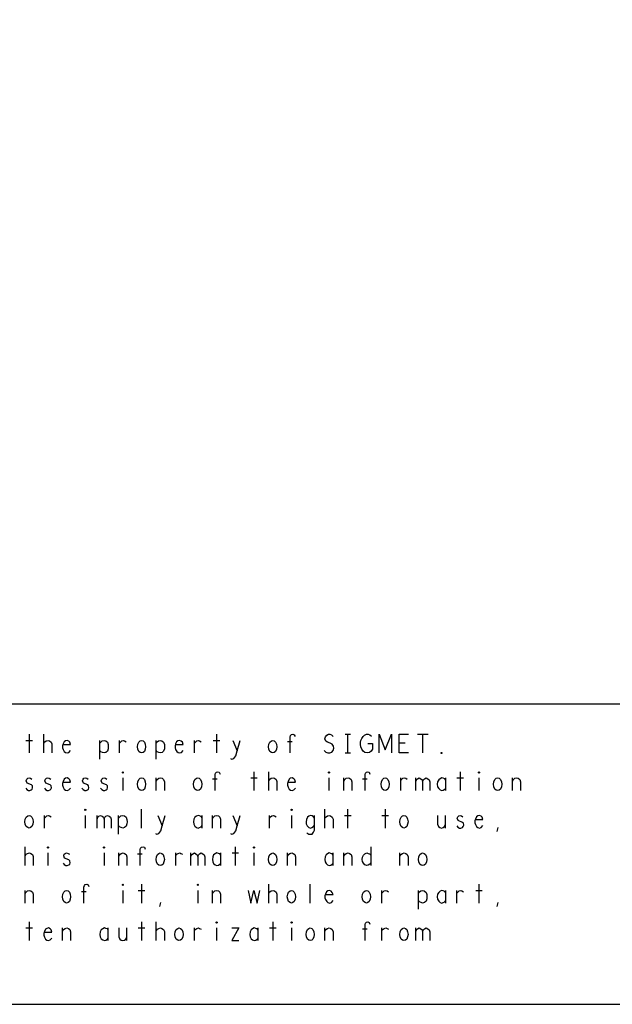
# Model space of a CAD drawing. Extents: x 23.5 to 56.5, y 21.5 to 42.5.
# Tile 9 of 11: x 47.1 to 50.2, y 21.5 to 26.8. Entities that reach past the tile are written whole.
import ezdxf

# ---------------------------------------------------------------- set-up
doc = ezdxf.new("R2010")
doc.units = 0
doc.layers.add('RVP8-TX_d_tas', color=2, linetype='CONTINUOUS')

msp = doc.modelspace()

# ---------------------------------------------------------------- linework, layer by layer
at = {"layer": 'RVP8-TX_d_tas'}
for points in [[(23.545, 21.545), (56.545, 21.545), (56.545, 42.545), (23.545, 42.545), (23.545, 21.545), (23.545, 21.545)], [(47.707, 22.885), (47.7, 22.887), (47.692, 22.893), (47.687, 22.905), (47.685, 22.918), (47.687, 22.932), (47.692, 22.943), (47.7, 22.95), (47.707, 22.952), (47.715, 22.95), (47.723, 22.943), (47.727, 22.932), (47.729, 22.918), (47.727, 22.905), (47.723, 22.893), (47.715, 22.887), (47.707, 22.885)], [(48.407, 22.885), (48.4, 22.887), (48.392, 22.893), (48.387, 22.905), (48.385, 22.918), (48.387, 22.932), (48.392, 22.943), (48.4, 22.95), (48.407, 22.952), (48.415, 22.95), (48.422, 22.943), (48.427, 22.932), (48.429, 22.918), (48.427, 22.905), (48.422, 22.893), (48.415, 22.887), (48.407, 22.885)], [(49.307, 22.882), (49.305, 22.883), (49.305, 22.887), (49.307, 22.888), (49.31, 22.887), (49.31, 22.883), (49.307, 22.882)], [(47.607, 22.778), (47.605, 22.78), (47.605, 22.783), (47.607, 22.785), (47.61, 22.783), (47.61, 22.78), (47.607, 22.778)], [(48.707, 22.778), (48.705, 22.78), (48.705, 22.783), (48.707, 22.785), (48.71, 22.783), (48.71, 22.78), (48.707, 22.778)], [(49.507, 22.778), (49.505, 22.78), (49.505, 22.783), (49.507, 22.785), (49.51, 22.783), (49.51, 22.78), (49.507, 22.778)], [(47.707, 22.685), (47.7, 22.687), (47.692, 22.693), (47.687, 22.705), (47.685, 22.718), (47.687, 22.732), (47.692, 22.743), (47.7, 22.75), (47.707, 22.752), (47.715, 22.75), (47.723, 22.743), (47.727, 22.732), (47.729, 22.718), (47.727, 22.705), (47.723, 22.693), (47.715, 22.687), (47.707, 22.685)], [(48.007, 22.685), (48, 22.687), (47.992, 22.693), (47.987, 22.705), (47.985, 22.718), (47.987, 22.732), (47.992, 22.743), (48, 22.75), (48.007, 22.752), (48.015, 22.75), (48.022, 22.743), (48.027, 22.732), (48.029, 22.718), (48.027, 22.705), (48.022, 22.693), (48.015, 22.687), (48.007, 22.685)], [(49.007, 22.685), (49, 22.687), (48.992, 22.693), (48.987, 22.705), (48.985, 22.718), (48.987, 22.732), (48.992, 22.743), (49, 22.75), (49.007, 22.752), (49.015, 22.75), (49.022, 22.743), (49.027, 22.732), (49.029, 22.718), (49.027, 22.705), (49.022, 22.693), (49.015, 22.687), (49.007, 22.685)], [(49.607, 22.685), (49.6, 22.687), (49.592, 22.693), (49.587, 22.705), (49.585, 22.718), (49.587, 22.732), (49.592, 22.743), (49.6, 22.75), (49.607, 22.752), (49.615, 22.75), (49.622, 22.743), (49.627, 22.732), (49.629, 22.718), (49.627, 22.705), (49.622, 22.693), (49.615, 22.687), (49.607, 22.685)], [(47.407, 22.578), (47.405, 22.58), (47.405, 22.583), (47.407, 22.585), (47.41, 22.583), (47.41, 22.58), (47.407, 22.578)], [(48.507, 22.578), (48.505, 22.58), (48.505, 22.583), (48.507, 22.585), (48.51, 22.583), (48.51, 22.58), (48.507, 22.578)], [(47.107, 22.485), (47.1, 22.487), (47.092, 22.493), (47.087, 22.505), (47.085, 22.518), (47.087, 22.532), (47.092, 22.543), (47.1, 22.55), (47.107, 22.552), (47.115, 22.55), (47.122, 22.543), (47.127, 22.532), (47.129, 22.518), (47.127, 22.505), (47.122, 22.493), (47.115, 22.487), (47.107, 22.485)], [(49.107, 22.485), (49.1, 22.487), (49.092, 22.493), (49.087, 22.505), (49.085, 22.518), (49.087, 22.532), (49.092, 22.543), (49.1, 22.55), (49.107, 22.552), (49.115, 22.55), (49.122, 22.543), (49.127, 22.532), (49.129, 22.518), (49.127, 22.505), (49.122, 22.493), (49.115, 22.487), (49.107, 22.485)], [(47.207, 22.378), (47.205, 22.38), (47.205, 22.383), (47.207, 22.385), (47.21, 22.383), (47.21, 22.38), (47.207, 22.378)], [(47.507, 22.378), (47.505, 22.38), (47.505, 22.383), (47.507, 22.385), (47.51, 22.383), (47.51, 22.38), (47.507, 22.378)], [(48.307, 22.378), (48.305, 22.38), (48.305, 22.383), (48.307, 22.385), (48.31, 22.383), (48.31, 22.38), (48.307, 22.378)], [(47.807, 22.285), (47.8, 22.287), (47.793, 22.293), (47.787, 22.305), (47.785, 22.318), (47.787, 22.332), (47.793, 22.343), (47.8, 22.35), (47.807, 22.352), (47.815, 22.35), (47.822, 22.343), (47.827, 22.332), (47.829, 22.318), (47.827, 22.305), (47.822, 22.293), (47.815, 22.287), (47.807, 22.285)], [(48.407, 22.285), (48.4, 22.287), (48.392, 22.293), (48.387, 22.305), (48.385, 22.318), (48.387, 22.332), (48.392, 22.343), (48.4, 22.35), (48.407, 22.352), (48.415, 22.35), (48.422, 22.343), (48.427, 22.332), (48.429, 22.318), (48.427, 22.305), (48.422, 22.293), (48.415, 22.287), (48.407, 22.285)], [(49.207, 22.285), (49.2, 22.287), (49.192, 22.293), (49.187, 22.305), (49.185, 22.318), (49.187, 22.332), (49.192, 22.343), (49.2, 22.35), (49.207, 22.352), (49.215, 22.35), (49.223, 22.343), (49.227, 22.332), (49.229, 22.318), (49.227, 22.305), (49.223, 22.293), (49.215, 22.287), (49.207, 22.285)], [(47.607, 22.178), (47.605, 22.18), (47.605, 22.183), (47.607, 22.185), (47.61, 22.183), (47.61, 22.18), (47.607, 22.178)], [(48.007, 22.178), (48.005, 22.18), (48.005, 22.183), (48.007, 22.185), (48.01, 22.183), (48.01, 22.18), (48.007, 22.178)], [(47.307, 22.085), (47.3, 22.087), (47.293, 22.093), (47.287, 22.105), (47.285, 22.118), (47.287, 22.132), (47.293, 22.143), (47.3, 22.15), (47.307, 22.152), (47.315, 22.15), (47.322, 22.143), (47.327, 22.132), (47.329, 22.118), (47.327, 22.105), (47.322, 22.093), (47.315, 22.087), (47.307, 22.085)], [(48.507, 22.085), (48.5, 22.087), (48.492, 22.093), (48.487, 22.105), (48.485, 22.118), (48.487, 22.132), (48.492, 22.143), (48.5, 22.15), (48.507, 22.152), (48.515, 22.15), (48.522, 22.143), (48.527, 22.132), (48.529, 22.118), (48.527, 22.105), (48.522, 22.093), (48.515, 22.087), (48.507, 22.085)], [(48.907, 22.085), (48.9, 22.087), (48.892, 22.093), (48.887, 22.105), (48.885, 22.118), (48.887, 22.132), (48.892, 22.143), (48.9, 22.15), (48.907, 22.152), (48.915, 22.15), (48.922, 22.143), (48.927, 22.132), (48.929, 22.118), (48.927, 22.105), (48.922, 22.093), (48.915, 22.087), (48.907, 22.085)], [(47.907, 21.885), (47.9, 21.887), (47.892, 21.893), (47.887, 21.905), (47.885, 21.918), (47.887, 21.932), (47.892, 21.943), (47.9, 21.95), (47.907, 21.952), (47.915, 21.95), (47.922, 21.943), (47.927, 21.932), (47.929, 21.918), (47.927, 21.905), (47.922, 21.893), (47.915, 21.887), (47.907, 21.885)], [(48.107, 21.978), (48.105, 21.98), (48.105, 21.983), (48.107, 21.985), (48.11, 21.983), (48.11, 21.98), (48.107, 21.978)], [(48.507, 21.978), (48.505, 21.98), (48.505, 21.983), (48.507, 21.985), (48.51, 21.983), (48.51, 21.98), (48.507, 21.978)], [(48.607, 21.885), (48.6, 21.887), (48.592, 21.893), (48.587, 21.905), (48.585, 21.918), (48.587, 21.932), (48.592, 21.943), (48.6, 21.95), (48.607, 21.952), (48.615, 21.95), (48.622, 21.943), (48.627, 21.932), (48.629, 21.918), (48.627, 21.905), (48.622, 21.893), (48.615, 21.887), (48.607, 21.885)], [(49.107, 21.885), (49.1, 21.887), (49.092, 21.893), (49.087, 21.905), (49.085, 21.918), (49.087, 21.932), (49.092, 21.943), (49.1, 21.95), (49.107, 21.952), (49.115, 21.95), (49.122, 21.943), (49.127, 21.932), (49.129, 21.918), (49.127, 21.905), (49.122, 21.893), (49.115, 21.887), (49.107, 21.885)]]:
    msp.add_lwpolyline(points, close=True, dxfattribs=at)
for points in [[(50.345, 23.145), (44.47, 23.145), (44.47, 21.545)], [(47.09, 22.952), (47.125, 22.952)], [(47.107, 22.985), (47.107, 22.885)], [(47.186, 22.885), (47.186, 22.985)], [(47.186, 22.937), (47.192, 22.945), (47.199, 22.95), (47.209, 22.952), (47.216, 22.95), (47.225, 22.943), (47.229, 22.933), (47.229, 22.885)], [(47.289, 22.93), (47.329, 22.93), (47.325, 22.942), (47.319, 22.948), (47.31, 22.952), (47.301, 22.95), (47.294, 22.945), (47.289, 22.933), (47.286, 22.923), (47.286, 22.913), (47.289, 22.903), (47.295, 22.893), (47.302, 22.887), (47.311, 22.885), (47.32, 22.888), (47.329, 22.898)], [(47.485, 22.852), (47.485, 22.952)], [(47.485, 22.937), (47.491, 22.945), (47.497, 22.95), (47.507, 22.952), (47.516, 22.95), (47.525, 22.942), (47.529, 22.93), (47.53, 22.918), (47.529, 22.907), (47.525, 22.895), (47.517, 22.888), (47.507, 22.885), (47.499, 22.887), (47.49, 22.892), (47.485, 22.898)], [(47.59, 22.885), (47.59, 22.952)], [(47.59, 22.938), (47.596, 22.945), (47.602, 22.95), (47.611, 22.952), (47.617, 22.95), (47.625, 22.945)], [(47.785, 22.852), (47.785, 22.952)], [(47.785, 22.937), (47.791, 22.945), (47.797, 22.95), (47.807, 22.952), (47.816, 22.95), (47.825, 22.942), (47.829, 22.93), (47.83, 22.918), (47.829, 22.907), (47.825, 22.895), (47.817, 22.888), (47.807, 22.885), (47.799, 22.887), (47.79, 22.892), (47.785, 22.898)], [(47.889, 22.93), (47.929, 22.93), (47.925, 22.942), (47.919, 22.948), (47.91, 22.952), (47.901, 22.95), (47.894, 22.945), (47.889, 22.933), (47.886, 22.923), (47.886, 22.913), (47.889, 22.903), (47.895, 22.893), (47.902, 22.887), (47.911, 22.885), (47.92, 22.888), (47.929, 22.898)], [(47.99, 22.885), (47.99, 22.952)], [(47.99, 22.938), (47.996, 22.945), (48.002, 22.95), (48.011, 22.952), (48.017, 22.95), (48.025, 22.945)], [(48.09, 22.952), (48.125, 22.952)], [(48.107, 22.985), (48.107, 22.885)], [(48.181, 22.855), (48.189, 22.852), (48.199, 22.855), (48.205, 22.862), (48.21, 22.87), (48.217, 22.897), (48.234, 22.952)], [(48.194, 22.952), (48.217, 22.897)], [(48.511, 22.945), (48.486, 22.945)], [(48.5, 22.885), (48.5, 22.97), (48.502, 22.978), (48.507, 22.983), (48.515, 22.985), (48.522, 22.982), (48.526, 22.973)], [(48.681, 22.898), (48.691, 22.89), (48.702, 22.885), (48.712, 22.885), (48.723, 22.89), (48.73, 22.898), (48.734, 22.91), (48.731, 22.922), (48.725, 22.932), (48.714, 22.938), (48.699, 22.942), (48.69, 22.948), (48.686, 22.96), (48.689, 22.972), (48.695, 22.98), (48.704, 22.985), (48.712, 22.985), (48.721, 22.982), (48.729, 22.973)], [(48.793, 22.985), (48.822, 22.985)], [(48.807, 22.985), (48.807, 22.885)], [(48.915, 22.935), (48.94, 22.935), (48.94, 22.905), (48.933, 22.895), (48.924, 22.888), (48.911, 22.885), (48.899, 22.888), (48.89, 22.895), (48.882, 22.905), (48.877, 22.917), (48.875, 22.93), (48.875, 22.942), (48.877, 22.952), (48.882, 22.963), (48.89, 22.973), (48.897, 22.98), (48.907, 22.985), (48.916, 22.985), (48.926, 22.982), (48.934, 22.975)], [(48.975, 22.885), (48.975, 22.985), (49.007, 22.902), (49.04, 22.985), (49.04, 22.885)], [(49.132, 22.885), (49.082, 22.885), (49.082, 22.985), (49.132, 22.985)], [(49.179, 22.985), (49.236, 22.985)], [(49.207, 22.985), (49.207, 22.885)], [(49.113, 22.937), (49.082, 22.937)], [(48.793, 22.885), (48.822, 22.885)], [(48.1, 22.685), (48.1, 22.77), (48.102, 22.778), (48.107, 22.783), (48.115, 22.785), (48.122, 22.782), (48.126, 22.773)], [(48.307, 22.785), (48.307, 22.685)], [(48.386, 22.685), (48.386, 22.785)], [(48.9, 22.685), (48.9, 22.77), (48.902, 22.778), (48.907, 22.783), (48.915, 22.785), (48.922, 22.782), (48.926, 22.773)], [(49.407, 22.785), (49.407, 22.685)], [(47.089, 22.697), (47.095, 22.69), (47.104, 22.685), (47.111, 22.685), (47.119, 22.688), (47.124, 22.693), (47.126, 22.7), (47.125, 22.71), (47.12, 22.715), (47.097, 22.725), (47.092, 22.737), (47.095, 22.745), (47.1, 22.75), (47.107, 22.752), (47.115, 22.75), (47.122, 22.745)], [(47.189, 22.697), (47.195, 22.69), (47.204, 22.685), (47.211, 22.685), (47.219, 22.688), (47.224, 22.693), (47.226, 22.7), (47.225, 22.71), (47.22, 22.715), (47.197, 22.725), (47.192, 22.737), (47.195, 22.745), (47.2, 22.75), (47.207, 22.752), (47.215, 22.75), (47.223, 22.745)], [(47.289, 22.73), (47.329, 22.73), (47.325, 22.742), (47.319, 22.748), (47.31, 22.752), (47.301, 22.75), (47.294, 22.745), (47.289, 22.733), (47.286, 22.723), (47.286, 22.713), (47.289, 22.703), (47.295, 22.693), (47.302, 22.687), (47.311, 22.685), (47.32, 22.688), (47.329, 22.698)], [(47.389, 22.697), (47.395, 22.69), (47.404, 22.685), (47.411, 22.685), (47.419, 22.688), (47.424, 22.693), (47.426, 22.7), (47.425, 22.71), (47.42, 22.715), (47.397, 22.725), (47.392, 22.737), (47.395, 22.745), (47.4, 22.75), (47.407, 22.752), (47.415, 22.75), (47.422, 22.745)], [(47.489, 22.697), (47.495, 22.69), (47.504, 22.685), (47.511, 22.685), (47.519, 22.688), (47.524, 22.693), (47.526, 22.7), (47.525, 22.71), (47.52, 22.715), (47.497, 22.725), (47.492, 22.737), (47.495, 22.745), (47.5, 22.75), (47.507, 22.752), (47.515, 22.75), (47.522, 22.745)], [(47.607, 22.752), (47.607, 22.685)], [(47.786, 22.685), (47.786, 22.752)], [(47.786, 22.735), (47.791, 22.743), (47.799, 22.75), (47.809, 22.752), (47.817, 22.75), (47.825, 22.743), (47.829, 22.732), (47.829, 22.685)], [(48.111, 22.745), (48.086, 22.745)], [(48.29, 22.752), (48.325, 22.752)], [(48.386, 22.737), (48.392, 22.745), (48.399, 22.75), (48.409, 22.752), (48.416, 22.75), (48.425, 22.743), (48.429, 22.733), (48.429, 22.685)], [(48.489, 22.73), (48.529, 22.73), (48.525, 22.742), (48.519, 22.748), (48.51, 22.752), (48.501, 22.75), (48.494, 22.745), (48.489, 22.733), (48.486, 22.723), (48.486, 22.713), (48.489, 22.703), (48.495, 22.693), (48.502, 22.687), (48.511, 22.685), (48.52, 22.688), (48.529, 22.698)], [(48.707, 22.752), (48.707, 22.685)], [(48.786, 22.685), (48.786, 22.752)], [(48.786, 22.735), (48.791, 22.743), (48.799, 22.75), (48.809, 22.752), (48.817, 22.75), (48.825, 22.743), (48.829, 22.732), (48.829, 22.685)], [(48.911, 22.745), (48.886, 22.745)], [(49.09, 22.685), (49.09, 22.752)], [(49.09, 22.738), (49.096, 22.745), (49.102, 22.75), (49.111, 22.752), (49.117, 22.75), (49.125, 22.745)], [(49.17, 22.685), (49.17, 22.752)], [(49.17, 22.733), (49.174, 22.742), (49.18, 22.748), (49.189, 22.752), (49.197, 22.748), (49.204, 22.742), (49.207, 22.733), (49.207, 22.685)], [(49.207, 22.733), (49.211, 22.742), (49.217, 22.748), (49.226, 22.752), (49.235, 22.748), (49.241, 22.742), (49.245, 22.732), (49.245, 22.685)], [(49.33, 22.74), (49.325, 22.747), (49.317, 22.75), (49.309, 22.752), (49.3, 22.748), (49.293, 22.742), (49.287, 22.732), (49.285, 22.718), (49.287, 22.705), (49.293, 22.695), (49.3, 22.688), (49.309, 22.685), (49.317, 22.687), (49.325, 22.692), (49.33, 22.698)], [(49.33, 22.685), (49.33, 22.752)], [(49.39, 22.752), (49.425, 22.752)], [(49.507, 22.752), (49.507, 22.685)], [(49.686, 22.685), (49.686, 22.752)], [(49.686, 22.735), (49.691, 22.743), (49.699, 22.75), (49.709, 22.752), (49.717, 22.75), (49.725, 22.743), (49.729, 22.732), (49.729, 22.685)], [(47.707, 22.485), (47.707, 22.585)], [(48.686, 22.485), (48.686, 22.585)], [(48.807, 22.585), (48.807, 22.485)], [(49.007, 22.585), (49.007, 22.485)], [(47.19, 22.485), (47.19, 22.552)], [(47.19, 22.538), (47.196, 22.545), (47.202, 22.55), (47.211, 22.552), (47.217, 22.55), (47.225, 22.545)], [(47.407, 22.552), (47.407, 22.485)], [(47.47, 22.485), (47.47, 22.552)], [(47.47, 22.533), (47.474, 22.542), (47.48, 22.548), (47.489, 22.552), (47.497, 22.548), (47.504, 22.542), (47.507, 22.533), (47.507, 22.485)], [(47.507, 22.533), (47.511, 22.542), (47.517, 22.548), (47.526, 22.552), (47.535, 22.548), (47.541, 22.542), (47.545, 22.532), (47.545, 22.485)], [(47.585, 22.452), (47.585, 22.552)], [(47.585, 22.537), (47.591, 22.545), (47.597, 22.55), (47.607, 22.552), (47.616, 22.55), (47.625, 22.542), (47.629, 22.53), (47.63, 22.518), (47.629, 22.507), (47.625, 22.495), (47.617, 22.488), (47.607, 22.485), (47.599, 22.487), (47.59, 22.492), (47.585, 22.498)], [(47.781, 22.455), (47.789, 22.452), (47.799, 22.455), (47.805, 22.462), (47.81, 22.47), (47.817, 22.497), (47.834, 22.552)], [(47.794, 22.552), (47.817, 22.497)], [(48.03, 22.54), (48.025, 22.547), (48.017, 22.55), (48.009, 22.552), (48, 22.548), (47.992, 22.542), (47.987, 22.532), (47.985, 22.518), (47.987, 22.505), (47.992, 22.495), (48, 22.488), (48.009, 22.485), (48.017, 22.487), (48.025, 22.492), (48.03, 22.498)], [(48.03, 22.485), (48.03, 22.552)], [(48.086, 22.485), (48.086, 22.552)], [(48.086, 22.535), (48.091, 22.543), (48.099, 22.55), (48.109, 22.552), (48.117, 22.55), (48.125, 22.543), (48.129, 22.532), (48.129, 22.485)], [(48.181, 22.455), (48.189, 22.452), (48.199, 22.455), (48.205, 22.462), (48.21, 22.47), (48.217, 22.497), (48.234, 22.552)], [(48.194, 22.552), (48.217, 22.497)], [(48.39, 22.485), (48.39, 22.552)], [(48.39, 22.538), (48.396, 22.545), (48.402, 22.55), (48.411, 22.552), (48.417, 22.55), (48.425, 22.545)], [(48.507, 22.552), (48.507, 22.485)], [(48.63, 22.538), (48.625, 22.545), (48.617, 22.55), (48.609, 22.552), (48.599, 22.548), (48.592, 22.542), (48.587, 22.53), (48.585, 22.518), (48.586, 22.508), (48.591, 22.497), (48.599, 22.488), (48.609, 22.485), (48.616, 22.487), (48.625, 22.493), (48.63, 22.5)], [(48.59, 22.46), (48.599, 22.453), (48.609, 22.452), (48.617, 22.453), (48.625, 22.462), (48.63, 22.473), (48.63, 22.552)], [(48.686, 22.537), (48.692, 22.545), (48.699, 22.55), (48.709, 22.552), (48.716, 22.55), (48.725, 22.543), (48.729, 22.533), (48.729, 22.485)], [(48.79, 22.552), (48.825, 22.552)], [(48.99, 22.552), (49.025, 22.552)], [(49.286, 22.552), (49.286, 22.505), (49.291, 22.493), (49.299, 22.487), (49.307, 22.485), (49.316, 22.487), (49.324, 22.493), (49.329, 22.505)], [(49.329, 22.485), (49.329, 22.552)], [(49.389, 22.497), (49.395, 22.49), (49.404, 22.485), (49.411, 22.485), (49.419, 22.488), (49.424, 22.493), (49.426, 22.5), (49.425, 22.51), (49.42, 22.515), (49.397, 22.525), (49.392, 22.537), (49.395, 22.545), (49.4, 22.55), (49.407, 22.552), (49.415, 22.55), (49.422, 22.545)], [(49.489, 22.53), (49.529, 22.53), (49.525, 22.542), (49.519, 22.548), (49.51, 22.552), (49.501, 22.55), (49.494, 22.545), (49.489, 22.533), (49.486, 22.523), (49.486, 22.513), (49.489, 22.503), (49.495, 22.493), (49.502, 22.487), (49.511, 22.485), (49.52, 22.488), (49.529, 22.498)], [(49.605, 22.467), (49.61, 22.488)], [(47.086, 22.285), (47.086, 22.385)], [(47.7, 22.285), (47.7, 22.37), (47.702, 22.378), (47.707, 22.383), (47.715, 22.385), (47.723, 22.382), (47.726, 22.373)], [(48.207, 22.385), (48.207, 22.285)], [(48.93, 22.385), (48.93, 22.285)], [(47.086, 22.337), (47.092, 22.345), (47.099, 22.35), (47.109, 22.352), (47.116, 22.35), (47.125, 22.343), (47.129, 22.333), (47.129, 22.285)], [(47.207, 22.352), (47.207, 22.285)], [(47.289, 22.297), (47.295, 22.29), (47.304, 22.285), (47.311, 22.285), (47.319, 22.288), (47.324, 22.293), (47.326, 22.3), (47.325, 22.31), (47.32, 22.315), (47.297, 22.325), (47.293, 22.337), (47.295, 22.345), (47.3, 22.35), (47.307, 22.352), (47.315, 22.35), (47.322, 22.345)], [(47.507, 22.352), (47.507, 22.285)], [(47.586, 22.285), (47.586, 22.352)], [(47.586, 22.335), (47.591, 22.343), (47.599, 22.35), (47.609, 22.352), (47.617, 22.35), (47.625, 22.343), (47.629, 22.332), (47.629, 22.285)], [(47.711, 22.345), (47.686, 22.345)], [(47.89, 22.285), (47.89, 22.352)], [(47.89, 22.338), (47.896, 22.345), (47.902, 22.35), (47.911, 22.352), (47.917, 22.35), (47.925, 22.345)], [(47.97, 22.285), (47.97, 22.352)], [(47.97, 22.333), (47.974, 22.342), (47.98, 22.348), (47.989, 22.352), (47.997, 22.348), (48.004, 22.342), (48.007, 22.333), (48.007, 22.285)], [(48.007, 22.333), (48.011, 22.342), (48.017, 22.348), (48.026, 22.352), (48.035, 22.348), (48.041, 22.342), (48.045, 22.332), (48.045, 22.285)], [(48.13, 22.34), (48.125, 22.347), (48.117, 22.35), (48.109, 22.352), (48.1, 22.348), (48.092, 22.342), (48.087, 22.332), (48.085, 22.318), (48.087, 22.305), (48.092, 22.295), (48.1, 22.288), (48.109, 22.285), (48.117, 22.287), (48.125, 22.292), (48.13, 22.298)], [(48.13, 22.285), (48.13, 22.352)], [(48.19, 22.352), (48.225, 22.352)], [(48.307, 22.352), (48.307, 22.285)], [(48.486, 22.285), (48.486, 22.352)], [(48.486, 22.335), (48.491, 22.343), (48.499, 22.35), (48.509, 22.352), (48.517, 22.35), (48.525, 22.343), (48.529, 22.332), (48.529, 22.285)], [(48.73, 22.34), (48.725, 22.347), (48.717, 22.35), (48.709, 22.352), (48.7, 22.348), (48.692, 22.342), (48.687, 22.332), (48.685, 22.318), (48.687, 22.305), (48.692, 22.295), (48.7, 22.288), (48.709, 22.285), (48.717, 22.287), (48.725, 22.292), (48.73, 22.298)], [(48.73, 22.285), (48.73, 22.352)], [(48.786, 22.285), (48.786, 22.352)], [(48.786, 22.335), (48.791, 22.343), (48.799, 22.35), (48.809, 22.352), (48.817, 22.35), (48.825, 22.343), (48.829, 22.332), (48.829, 22.285)], [(48.93, 22.3), (48.925, 22.292), (48.917, 22.287), (48.909, 22.285), (48.899, 22.288), (48.891, 22.297), (48.886, 22.307), (48.885, 22.318), (48.886, 22.33), (48.891, 22.34), (48.899, 22.348), (48.909, 22.352), (48.917, 22.35), (48.924, 22.347), (48.93, 22.34)], [(49.086, 22.285), (49.086, 22.352)], [(49.086, 22.335), (49.091, 22.343), (49.099, 22.35), (49.109, 22.352), (49.117, 22.35), (49.125, 22.343), (49.129, 22.332), (49.129, 22.285)], [(47.4, 22.085), (47.4, 22.17), (47.402, 22.178), (47.407, 22.183), (47.415, 22.185), (47.422, 22.182), (47.426, 22.173)], [(47.707, 22.185), (47.707, 22.085)], [(48.386, 22.085), (48.386, 22.185)], [(48.607, 22.085), (48.607, 22.185)], [(49.507, 22.185), (49.507, 22.085)], [(47.086, 22.085), (47.086, 22.152)], [(47.086, 22.135), (47.091, 22.143), (47.099, 22.15), (47.109, 22.152), (47.117, 22.15), (47.125, 22.143), (47.129, 22.132), (47.129, 22.085)], [(47.411, 22.145), (47.386, 22.145)], [(47.607, 22.152), (47.607, 22.085)], [(47.69, 22.152), (47.725, 22.152)], [(48.007, 22.152), (48.007, 22.085)], [(48.086, 22.085), (48.086, 22.152)], [(48.086, 22.135), (48.091, 22.143), (48.099, 22.15), (48.109, 22.152), (48.117, 22.15), (48.125, 22.143), (48.129, 22.132), (48.129, 22.085)], [(48.276, 22.152), (48.291, 22.085), (48.307, 22.152), (48.324, 22.085), (48.339, 22.152)], [(48.386, 22.137), (48.392, 22.145), (48.399, 22.15), (48.409, 22.152), (48.416, 22.15), (48.425, 22.143), (48.429, 22.133), (48.429, 22.085)], [(48.689, 22.13), (48.729, 22.13), (48.725, 22.142), (48.719, 22.148), (48.71, 22.152), (48.701, 22.15), (48.694, 22.145), (48.689, 22.133), (48.686, 22.123), (48.686, 22.113), (48.689, 22.103), (48.695, 22.093), (48.702, 22.087), (48.711, 22.085), (48.72, 22.088), (48.729, 22.098)], [(48.99, 22.085), (48.99, 22.152)], [(48.99, 22.138), (48.996, 22.145), (49.002, 22.15), (49.011, 22.152), (49.017, 22.15), (49.025, 22.145)], [(49.185, 22.052), (49.185, 22.152)], [(49.185, 22.137), (49.191, 22.145), (49.197, 22.15), (49.207, 22.152), (49.216, 22.15), (49.225, 22.142), (49.229, 22.13), (49.23, 22.118), (49.229, 22.107), (49.225, 22.095), (49.217, 22.088), (49.207, 22.085), (49.199, 22.087), (49.19, 22.092), (49.185, 22.098)], [(49.33, 22.14), (49.325, 22.147), (49.317, 22.15), (49.309, 22.152), (49.3, 22.148), (49.293, 22.142), (49.287, 22.132), (49.285, 22.118), (49.287, 22.105), (49.293, 22.095), (49.3, 22.088), (49.309, 22.085), (49.317, 22.087), (49.325, 22.092), (49.33, 22.098)], [(49.33, 22.085), (49.33, 22.152)], [(49.39, 22.085), (49.39, 22.152)], [(49.39, 22.138), (49.396, 22.145), (49.402, 22.15), (49.411, 22.152), (49.417, 22.15), (49.425, 22.145)], [(49.49, 22.152), (49.525, 22.152)], [(47.805, 22.067), (47.81, 22.088)], [(49.605, 22.067), (49.61, 22.088)], [(47.09, 21.952), (47.125, 21.952)], [(47.107, 21.985), (47.107, 21.885)], [(47.189, 21.93), (47.229, 21.93), (47.225, 21.942), (47.219, 21.948), (47.21, 21.952), (47.201, 21.95), (47.194, 21.945), (47.189, 21.933), (47.186, 21.923), (47.186, 21.913), (47.189, 21.903), (47.195, 21.893), (47.202, 21.887), (47.211, 21.885), (47.22, 21.888), (47.229, 21.898)], [(47.286, 21.885), (47.286, 21.952)], [(47.286, 21.935), (47.291, 21.943), (47.299, 21.95), (47.309, 21.952), (47.317, 21.95), (47.325, 21.943), (47.329, 21.932), (47.329, 21.885)], [(47.53, 21.94), (47.525, 21.947), (47.517, 21.95), (47.509, 21.952), (47.5, 21.948), (47.492, 21.942), (47.487, 21.932), (47.485, 21.918), (47.487, 21.905), (47.492, 21.895), (47.5, 21.888), (47.509, 21.885), (47.517, 21.887), (47.525, 21.892), (47.53, 21.898)], [(47.53, 21.885), (47.53, 21.952)], [(47.586, 21.952), (47.586, 21.905), (47.591, 21.893), (47.599, 21.887), (47.607, 21.885), (47.616, 21.887), (47.624, 21.893), (47.629, 21.905)], [(47.629, 21.885), (47.629, 21.952)], [(47.69, 21.952), (47.725, 21.952)], [(47.707, 21.985), (47.707, 21.885)], [(47.786, 21.885), (47.786, 21.985)], [(47.786, 21.937), (47.793, 21.945), (47.799, 21.95), (47.809, 21.952), (47.816, 21.95), (47.825, 21.943), (47.829, 21.933), (47.829, 21.885)], [(47.99, 21.885), (47.99, 21.952)], [(47.99, 21.938), (47.996, 21.945), (48.002, 21.95), (48.011, 21.952), (48.017, 21.95), (48.025, 21.945)], [(48.107, 21.952), (48.107, 21.885)], [(48.189, 21.952), (48.226, 21.952), (48.189, 21.885), (48.226, 21.885)], [(48.33, 21.94), (48.325, 21.947), (48.317, 21.95), (48.309, 21.952), (48.3, 21.948), (48.293, 21.942), (48.287, 21.932), (48.285, 21.918), (48.287, 21.905), (48.293, 21.895), (48.3, 21.888), (48.309, 21.885), (48.317, 21.887), (48.325, 21.892), (48.33, 21.898)], [(48.33, 21.885), (48.33, 21.952)], [(48.39, 21.952), (48.425, 21.952)], [(48.407, 21.985), (48.407, 21.885)], [(48.507, 21.952), (48.507, 21.885)], [(48.686, 21.885), (48.686, 21.952)], [(48.686, 21.935), (48.691, 21.943), (48.699, 21.95), (48.709, 21.952), (48.717, 21.95), (48.725, 21.943), (48.729, 21.932), (48.729, 21.885)], [(48.911, 21.945), (48.886, 21.945)], [(48.9, 21.885), (48.9, 21.97), (48.902, 21.978), (48.907, 21.983), (48.915, 21.985), (48.922, 21.982), (48.926, 21.973)], [(48.99, 21.885), (48.99, 21.952)], [(48.99, 21.938), (48.996, 21.945), (49.002, 21.95), (49.011, 21.952), (49.017, 21.95), (49.025, 21.945)], [(49.17, 21.885), (49.17, 21.952)], [(49.17, 21.933), (49.174, 21.942), (49.18, 21.948), (49.189, 21.952), (49.197, 21.948), (49.204, 21.942), (49.207, 21.933), (49.207, 21.885)], [(49.207, 21.933), (49.211, 21.942), (49.217, 21.948), (49.226, 21.952), (49.235, 21.948), (49.241, 21.942), (49.245, 21.932), (49.245, 21.885)]]:
    msp.add_lwpolyline(points, dxfattribs=at)

doc.saveas('drawing.dxf')
